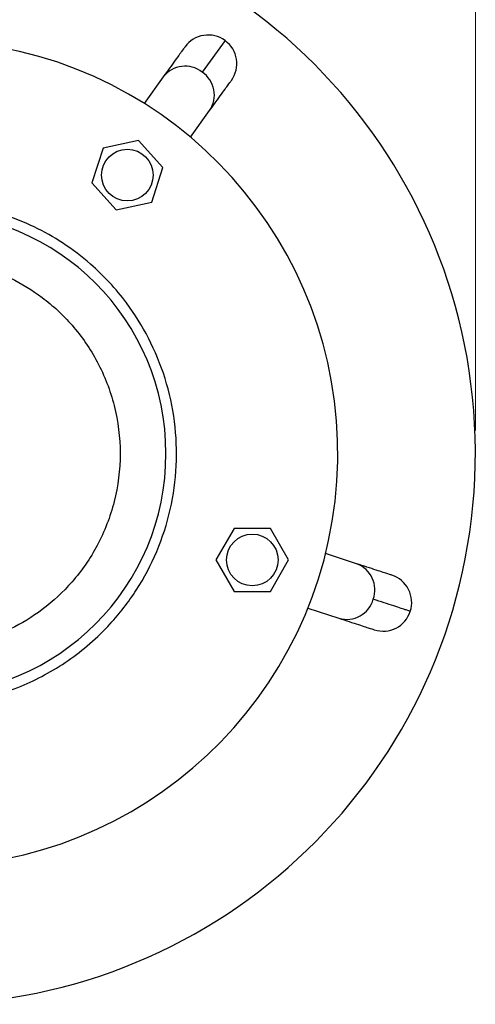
# Model space of a CAD drawing. Header units: millimetres. Extents: x 574 to 821, y 340 to 747.
# Tile 9 of 10: x 637 to 657, y 680 to 723. Entities that reach past the tile are written whole.
import ezdxf

# ---------------------------------------------------------------- set-up
doc = ezdxf.new("R2010")
doc.units = ezdxf.units.MM
doc.header["$PDSIZE"] = -1
doc.styles.add('SLDTEXTSTYLE0', font='TXT', dxfattribs={"width": 0.75})
doc.dimstyles.new('SLDDIMSTYLE0', dxfattribs={"dimtxt": 3.5, "dimasz": 3.556, "dimexe": 0, "dimexo": 0.0625, "dimgap": 0.875, "dimtad": 1, "dimdec": 0, "dimlfac": 2, "dimrnd": 1e-09, "dimzin": 12, "dimdsep": 46, "dimtxsty": 'SLDTEXTSTYLE0', "dimblk1": 'CLOSED', "dimblk2": 'CLOSED', "dimsah": 1, "dimcen": 0.09, "dimadec": 0, "dimazin": 3, "dimtfac": 1, "dimtofl": 0, "dimtmove": 0, "dimatfit": 3, "dimldrblk": 'CLOSED', "dimfxl": 0, "dimfrac": 2, "dimtolj": 1, "dimtzin": 12, "dimarcsym": 0})
doc.dimstyles.new('SLDDIMSTYLE1', dxfattribs={"dimtxt": 3.5, "dimasz": 3.556, "dimexe": 0, "dimexo": 0.0625, "dimgap": 0.875, "dimtad": 1, "dimdec": 0, "dimlfac": 2, "dimrnd": 1e-09, "dimzin": 12, "dimdsep": 46, "dimtxsty": 'SLDTEXTSTYLE0', "dimblk1": 'CLOSED', "dimblk2": 'CLOSED', "dimsah": 1, "dimcen": 0.09, "dimadec": 0, "dimazin": 3, "dimtfac": 1, "dimtdec": 0, "dimtofl": 0, "dimtmove": 0, "dimatfit": 3, "dimldrblk": 'CLOSED', "dimfxl": 0, "dimfrac": 2, "dimtolj": 1, "dimtzin": 12, "dimarcsym": 0})

# ---------------------------------------------------------------- blocks, each defined once
blk = doc.blocks.new('_Closed')
at = {"color": 0, "linetype": 'ByBlock', "lineweight": -2}
for p, q in [((-1, 0.166667), (0, 0)), ((-1, 0.166667), (-1, -0.166667)), ((0, 0), (-1, -0.166667)), ((0, 0), (-1, 0))]:
    blk.add_line(p, q, dxfattribs=at)
blk = doc.blocks.new('_D_1')
at = {"color": 7, "linetype": 'Continuous', "lineweight": 0}
for p, q in [((574.223, 726.241), (574.223, 743.392)), ((657.244, 705.175), (657.244, 743.392)), ((657.244, 742.392), (574.223, 742.392))]:
    blk.add_line(p, q, dxfattribs=at)
at = {"color": 7, "linetype": 'Continuous', "lineweight": 18, "xscale": 3.556, "yscale": 3.556, "rotation": 180.0000000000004}
blk.add_blockref('_Closed', (574.223, 742.392), dxfattribs=at)
at = {"color": 7, "linetype": 'Continuous', "lineweight": 18, "xscale": 3.556, "yscale": 3.556}
blk.add_blockref('_Closed', (657.244, 742.392), dxfattribs=at)
at = {"color": 7, "linetype": 'Continuous', "lineweight": 18, "insert": (613.389, 746.903), "char_height": 3.5, "attachment_point": 1, "style": 'SLDTEXTSTYLE0'}
blk.add_mtext('166', dxfattribs=at)
blk = doc.blocks.new('_D_2')
at = {"color": 7, "linetype": 'Continuous', "lineweight": 0}
for p, q in [((609.244, 705.175), (609.244, 736.252)), ((657.244, 705.175), (657.244, 736.252)), ((609.244, 735.252), (657.244, 735.252))]:
    blk.add_line(p, q, dxfattribs=at)
at = {"color": 7, "linetype": 'Continuous', "lineweight": 18, "xscale": 3.556, "yscale": 3.556, "rotation": 180.0000000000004}
blk.add_blockref('_Closed', (609.244, 735.252, 78.152), dxfattribs=at)
at = {"color": 7, "linetype": 'Continuous', "lineweight": 18, "xscale": 3.556, "yscale": 3.556}
blk.add_blockref('_Closed', (657.244, 735.252, 78.152), dxfattribs=at)
at = {"color": 7, "linetype": 'Continuous', "lineweight": 18, "char_height": 3.5, "attachment_point": 1, "style": 'SLDTEXTSTYLE0'}
for s, insert in [('%%c', (627.433, 739.764)), ('96', (632.712, 739.818))]:
    blk.add_mtext(s, dxfattribs=dict(at, insert=insert))

msp = doc.modelspace()

# ---------------------------------------------------------------- linework, layer by layer
at = {"color": 7, "linetype": 'Continuous', "lineweight": 25}
for p, q in [((646.322, 722.176), (645.324, 720.802)), ((643.625, 720.59), (642.787, 719.437)), ((644.81, 717.968), (645.647, 719.121)), ((640.998, 717.49), (640.507, 715.98)), ((642.551, 717.82), (640.998, 717.49)), ((643.613, 716.64), (642.551, 717.82)), ((643.123, 715.13), (643.613, 716.64)), ((640.507, 715.98), (641.57, 714.8)), ((641.57, 714.8), (643.123, 715.13)), ((646.716, 700.915), (645.922, 699.54)), ((648.303, 700.915), (646.716, 700.915)), ((649.097, 699.54), (648.303, 700.915)), ((645.922, 699.54), (646.716, 698.165)), ((648.303, 698.165), (649.097, 699.54)), ((652.063, 699.375), (650.708, 699.815)), ((646.716, 698.165), (648.303, 698.165)), ((649.935, 697.437), (651.291, 696.997))]:
    msp.add_line(p, q, dxfattribs=at)
for centre in [(642.06, 716.31), (647.51, 699.54)]:
    msp.add_circle(centre, 1.125, dxfattribs=at)
for centre, radius, start, end in [((633.244, 704.175), 24, 183.4253, 171.455), ((633.244, 704.175), 18, 270, 168.5732), ((645.587, 721.164), 1.25, 54, 144.019), ((645.587, 721.164), 1.25, 324.019, 54), ((633.244, 704.175), 10.5, 270, 90), ((653.216, 697.686), 1.25, 342, 72.019), ((653.216, 697.686), 1.25, 252.019, 342)]:
    msp.add_arc(centre, radius, start, end, dxfattribs=at)
at = {"color": 8, "linetype": 'Continuous', "lineweight": 25}
for centre, start, end in [((644.581, 719.845), 52.1786, 142.0547), ((644.643, 719.8), 325.9453, 55.8214), ((651.65, 698.235), 340.1786, 70.0547), ((651.626, 698.162), 253.9453, 343.8214)]:
    msp.add_arc(centre, 1.212, start, end, dxfattribs=at)
at = {"color": 7, "linetype": 'Continuous', "lineweight": 25}
for points, knots in [([(644.576, 721.899), (644.555, 721.87), (644.512, 721.811), (644.192, 721.371), (643.814, 720.85), (643.625, 720.59)], [0, 0, 0, 0, 0.332935, 0.667065, 1, 1, 1, 1]), ([(645.647, 719.121), (645.836, 719.381), (646.214, 719.901), (646.534, 720.342), (646.577, 720.4), (646.598, 720.43)], [0, 0, 0, 0, 0.332935, 0.667065, 1, 1, 1, 1]), ([(633.244, 693.214), (633.749, 693.234), (634.74, 693.274), (636.145, 693.577), (637.377, 693.998), (638.479, 694.522), (639.486, 695.138), (640.446, 695.883), (641.477, 696.883), (642.503, 698.208), (643.395, 699.895), (643.986, 701.727), (644.248, 703.643), (644.172, 705.576), (643.76, 707.457), (643.043, 709.202), (642.179, 710.583), (641.297, 711.641), (640.378, 712.533), (639.286, 713.36), (637.968, 714.104), (636.519, 714.675), (634.917, 715.062), (633.803, 715.111), (633.244, 715.136)], [0, 0, 0, 0, 0.044073, 0.086325, 0.124759, 0.157444, 0.192498, 0.227486, 0.263187, 0.317512, 0.372889, 0.428783, 0.48449, 0.540623, 0.59661, 0.651531, 0.704323, 0.738052, 0.771375, 0.815836, 0.857087, 0.902954, 0.951286, 1, 1, 1, 1]), ([(633.244, 712.675), (633.621, 712.66), (634.425, 712.629), (635.686, 712.352), (637.039, 711.833), (638.163, 711.145), (639.033, 710.42), (639.897, 709.531), (640.831, 708.178), (641.57, 706.268), (641.832, 704.175), (641.57, 702.082), (640.831, 700.172), (639.732, 698.579), (638.422, 697.364), (637.039, 696.518), (635.686, 695.998), (634.425, 695.721), (633.621, 695.69), (633.244, 695.675)], [0, 0, 0, 0, 0.04242, 0.090412, 0.14449, 0.204951, 0.237611, 0.271801, 0.344211, 0.420948, 0.500046, 0.579144, 0.655881, 0.728291, 0.795049, 0.85551, 0.909588, 0.95758, 1, 1, 1, 1]), ([(653.602, 698.875), (653.568, 698.886), (653.499, 698.908), (652.981, 699.076), (652.369, 699.275), (652.063, 699.375)], [0, 0, 0, 0, 0.332935, 0.667065, 1, 1, 1, 1]), ([(654.405, 697.3), (654.369, 697.311), (654.296, 697.335), (653.753, 697.511), (653.111, 697.72), (652.79, 697.824)], [0, 0, 0, 0, 0.332935, 0.667065, 1, 1, 1, 1]), ([(651.291, 696.997), (651.596, 696.898), (652.208, 696.699), (652.726, 696.531), (652.795, 696.508), (652.83, 696.497)], [0, 0, 0, 0, 0.332935, 0.667065, 1, 1, 1, 1])]:
    msp.add_open_spline(points, degree=3, knots=knots, dxfattribs=at)
at = {"color": 7, "linetype": 'Continuous', "lineweight": 0}
msp.add_point((657.244, 704.175), dxfattribs=at)

# ---------------------------------------------------------------- dimensions: what is measured, and where the dimension line sits
at = {"color": 7, "linetype": 'Continuous', "lineweight": 18}
dim = msp.add_linear_dim(base=(574.223, 742.392), p1=(657.244, 704.175), p2=(574.223, 725.241), dimstyle='SLDDIMSTYLE0', dxfattribs=at)
dim.commit()
dim.dimension.update_dxf_attribs({"geometry": '_D_1', "text_midpoint": (617.269, 742.392), "dimtype": 160})
dim = msp.add_linear_dim(base=(657.244, 735.252), p1=(609.244, 704.175), p2=(657.244, 704.175), text='%%c<>', dimstyle='SLDDIMSTYLE1', dxfattribs=at)
dim.commit()
dim.dimension.update_dxf_attribs({"geometry": '_D_2', "text_midpoint": (632.659, 735.252), "dimtype": 160})

doc.saveas('drawing.dxf')
